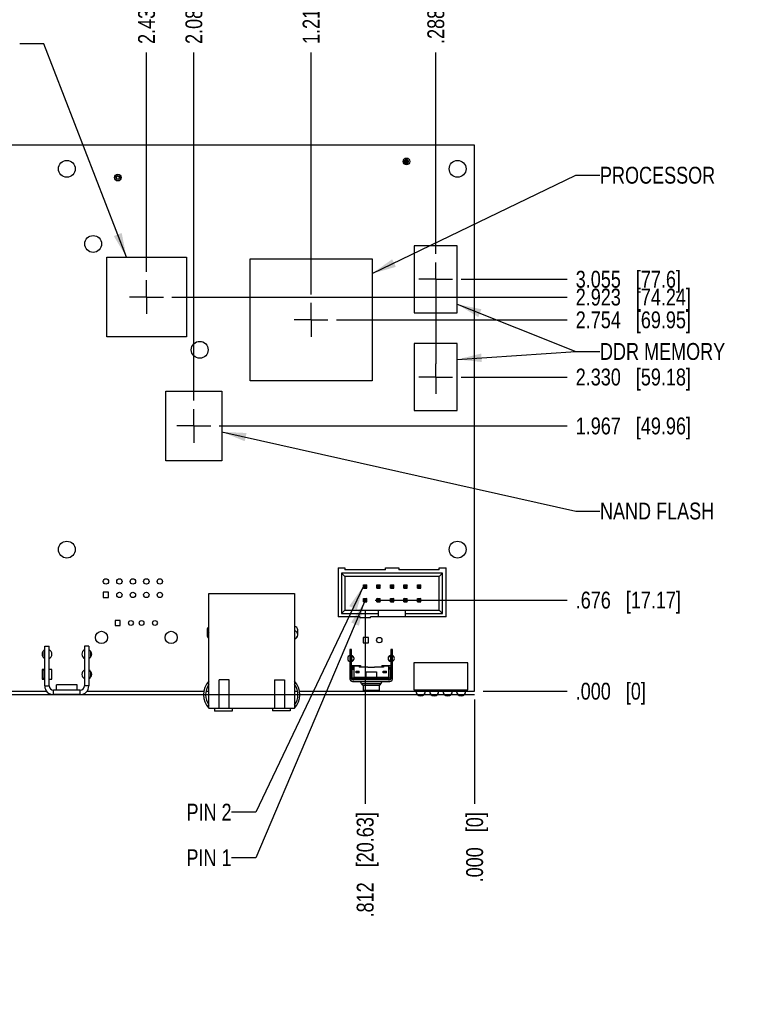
# Model space of a CAD drawing. Header units: inches. Extents: x 0 to 34, y 0 to 22.
# Tile 6 of 28: x 10.8 to 16.3, y 10.5 to 17.8. Entities that reach past the tile are written whole.
import ezdxf

# ---------------------------------------------------------------- set-up
doc = ezdxf.new("R2010")
doc.units = ezdxf.units.IN
doc.header["$LTSCALE"] = 1.87
doc.header["$MEASUREMENT"] = 0
doc.linetypes.add('CENTER', pattern=[0.6, 0.375, -0.075, 0.075, -0.075])
doc.layers.get('0').update_dxf_attribs({"linetype": 'CONTINUOUS'})
for name, color, linetype in [('02___PRT_ALL_AXES', 7, 'CONTINUOUS'), ('DETAIL', 7, 'CONTINUOUS'), ('DIMENSIONS', 7, 'CONTINUOUS')]:
    doc.layers.add(name, color=color, linetype=linetype)
doc.styles.get("Standard").update_dxf_attribs({"font": 'txt', "width": 0.8})
doc.dimstyles.new('DIMSTYLE_2', dxfattribs={"dimtxt": 0.125, "dimasz": 0.18, "dimexe": 0.18, "dimexo": 0.0625, "dimgap": 0.09, "dimtad": 0, "dimtih": 1, "dimtoh": 1, "dimdec": 3, "dimzin": 4, "dimdsep": 46, "dimtxsty": 'STANDARD', "dimblk": '_FILLED', "dimblk1": '_FILLED', "dimblk2": '_FILLED', "dimcen": 0.09, "dimadec": 0, "dimazin": 0, "dimtp": 0.01, "dimtm": 0.01, "dimtfac": 1, "dimtdec": 3, "dimtofl": 0, "dimtmove": 0, "dimatfit": 3, "dimldrblk": '_FILLED', "dimfxl": 1, "dimtolj": 1, "dimtzin": 4, "dimarcsym": 0})
doc.dimstyles.get("Standard").update_dxf_attribs({"dimtxt": 0.125, "dimasz": 0.18, "dimexe": 0.18, "dimexo": 0.0625, "dimgap": 0.09, "dimtad": 0, "dimtih": 1, "dimtoh": 1, "dimdec": 3, "dimzin": 4, "dimdsep": 46, "dimtxsty": 'STANDARD', "dimblk": '_FILLED', "dimblk1": '_FILLED', "dimblk2": '_FILLED', "dimcen": 0.09, "dimadec": 0, "dimazin": 0, "dimtol": 1, "dimtp": 0.01, "dimtm": 0.01, "dimtfac": 1, "dimtdec": 3, "dimtofl": 0, "dimtmove": 0, "dimatfit": 3, "dimldrblk": '_FILLED', "dimfxl": 1, "dimtolj": 1, "dimtzin": 4, "dimarcsym": 0})

# ---------------------------------------------------------------- blocks, each defined once
blk = doc.blocks.new('*D13')
at = {"layer": 'DIMENSIONS', "color": 2, "linetype": 'CONTINUOUS'}
blk.add_line((13.376, 13.3962), (13.376, 11.9607), dxfattribs=at)
at = {"layer": 'DIMENSIONS', "color": 2, "linetype": 'CONTINUOUS', "insert": (13.3135, 11.8982), "char_height": 0.125, "width": 1.225, "attachment_point": 3, "rotation": 90, "line_spacing_factor": 0.9}
blk.add_mtext('.812{\\Ftxt.shx;\\W1.000000;\\H0.125000; }[20.63]', dxfattribs=at)
blk = doc.blocks.new('_FILLED')
at = {"color": 0, "linetype": 'BYBLOCK'}
blk.add_solid([(0, 0), (-1, 0.174), (-1, -0.174)], dxfattribs=at)
blk = doc.blocks.new('*D14')
at = {"layer": 'DIMENSIONS', "color": 2, "linetype": 'CONTINUOUS'}
blk.add_line((14.1882, 12.7329), (14.1882, 11.9607), dxfattribs=at)
at = {"layer": 'DIMENSIONS', "color": 2, "linetype": 'CONTINUOUS', "insert": (14.1257, 11.8982), "char_height": 0.125, "width": 0.825, "attachment_point": 3, "rotation": 90, "line_spacing_factor": 0.9}
blk.add_mtext('.000{\\Ftxt.shx;\\W1.000000;\\H0.125000; }[0]', dxfattribs=at)
blk = doc.blocks.new('*D15')
at = {"layer": 'DIMENSIONS', "color": 2, "linetype": 'CONTINUOUS'}
blk.add_line((8.713, 13.3942), (8.713, 11.9607), dxfattribs=at)
at = {"layer": 'DIMENSIONS', "color": 2, "linetype": 'CONTINUOUS', "insert": (8.6505, 11.8982), "char_height": 0.125, "width": 1.425, "attachment_point": 3, "rotation": 90, "line_spacing_factor": 0.9}
blk.add_mtext('5.475{\\Ftxt.shx;\\W1.000000;\\H0.125000; }[139.07]', dxfattribs=at)
blk = doc.blocks.new('*D16')
at = {"layer": 'DIMENSIONS', "color": 2, "linetype": 'CONTINUOUS'}
blk.add_line((8.288, 13.3942), (8.288, 11.9607), dxfattribs=at)
at = {"layer": 'DIMENSIONS', "color": 2, "linetype": 'CONTINUOUS', "insert": (8.2255, 11.8982), "char_height": 0.125, "width": 1.425, "attachment_point": 3, "rotation": 90, "line_spacing_factor": 0.9}
blk.add_mtext('5.900{\\Ftxt.shx;\\W1.000000;\\H0.125000; }[149.86]', dxfattribs=at)
blk = doc.blocks.new('*D17')
at = {"layer": 'DIMENSIONS', "color": 2, "linetype": 'CONTINUOUS'}
blk.add_line((8.5809, 16.1947), (8.5809, 17.5329), dxfattribs=at)
at = {"layer": 'DIMENSIONS', "color": 2, "linetype": 'CONTINUOUS', "insert": (8.5184, 17.5954), "char_height": 0.125, "width": 1.425, "attachment_point": 1, "rotation": 90, "line_spacing_factor": 0.9}
blk.add_mtext('5.607{\\Ftxt.shx;\\W1.000000;\\H0.125000; }[142.43]', dxfattribs=at)
blk = doc.blocks.new('*D18')
at = {"layer": 'DIMENSIONS', "color": 2, "linetype": 'CONTINUOUS'}
blk.add_line((11.7542, 15.906), (11.7542, 17.5329), dxfattribs=at)
at = {"layer": 'DIMENSIONS', "color": 2, "linetype": 'CONTINUOUS', "insert": (11.6917, 17.5954), "char_height": 0.125, "width": 1.325, "attachment_point": 1, "rotation": 90, "line_spacing_factor": 0.9}
blk.add_mtext('2.434{\\Ftxt.shx;\\W1.000000;\\H0.125000; }[61.82]', dxfattribs=at)
blk = doc.blocks.new('*D19')
at = {"layer": 'DIMENSIONS', "color": 2, "linetype": 'CONTINUOUS'}
blk.add_line((12.1052, 14.95), (12.1052, 17.5329), dxfattribs=at)
at = {"layer": 'DIMENSIONS', "color": 2, "linetype": 'CONTINUOUS', "insert": (12.0427, 17.5954), "char_height": 0.125, "width": 1.325, "attachment_point": 1, "rotation": 90, "line_spacing_factor": 0.9}
blk.add_mtext('2.083{\\Ftxt.shx;\\W1.000000;\\H0.125000; }[52.91]', dxfattribs=at)
blk = doc.blocks.new('*D20')
at = {"layer": 'DIMENSIONS', "color": 2, "linetype": 'CONTINUOUS'}
blk.add_line((12.9752, 15.737), (12.9752, 17.5329), dxfattribs=at)
at = {"layer": 'DIMENSIONS', "color": 2, "linetype": 'CONTINUOUS', "insert": (12.9127, 17.5954), "char_height": 0.125, "width": 1.325, "attachment_point": 1, "rotation": 90, "line_spacing_factor": 0.9}
blk.add_mtext('1.213{\\Ftxt.shx;\\W1.000000;\\H0.125000; }[30.81]', dxfattribs=at)
blk = doc.blocks.new('*D21')
at = {"layer": 'DIMENSIONS', "color": 2, "linetype": 'CONTINUOUS'}
blk.add_line((13.9002, 16.038), (13.9002, 17.5329), dxfattribs=at)
at = {"layer": 'DIMENSIONS', "color": 2, "linetype": 'CONTINUOUS', "insert": (13.8377, 17.5954), "char_height": 0.125, "width": 1.125, "attachment_point": 1, "rotation": 90, "line_spacing_factor": 0.9}
blk.add_mtext('.288{\\Ftxt.shx;\\W1.000000;\\H0.125000; }[7.32]', dxfattribs=at)
blk = doc.blocks.new('*D22')
at = {"layer": 'DIMENSIONS', "color": 2, "linetype": 'CONTINUOUS'}
blk.add_line((12.2928, 14.7624), (14.8757, 14.7624), dxfattribs=at)
at = {"layer": 'DIMENSIONS', "color": 2, "linetype": 'CONTINUOUS', "insert": (14.9382, 14.8249), "char_height": 0.125, "width": 1.325, "attachment_point": 1, "line_spacing_factor": 0.9}
blk.add_mtext('1.967{\\Ftxt.shx;\\W1.000000;\\H0.125000; }[49.96]', dxfattribs=at)
blk = doc.blocks.new('*D23')
at = {"layer": 'DIMENSIONS', "color": 2, "linetype": 'CONTINUOUS'}
blk.add_line((14.2507, 12.7954), (14.8757, 12.7954), dxfattribs=at)
at = {"layer": 'DIMENSIONS', "color": 2, "linetype": 'CONTINUOUS', "insert": (14.9382, 12.8579), "char_height": 0.125, "width": 0.825, "attachment_point": 1, "line_spacing_factor": 0.9}
blk.add_mtext('.000{\\Ftxt.shx;\\W1.000000;\\H0.125000; }[0]', dxfattribs=at)
blk = doc.blocks.new('*D24')
at = {"layer": 'DIMENSIONS', "color": 2, "linetype": 'CONTINUOUS'}
blk.add_line((13.451, 13.4712), (14.8757, 13.4712), dxfattribs=at)
at = {"layer": 'DIMENSIONS', "color": 2, "linetype": 'CONTINUOUS', "insert": (14.9382, 13.5337), "char_height": 0.125, "width": 1.225, "attachment_point": 1, "line_spacing_factor": 0.9}
blk.add_mtext('.676{\\Ftxt.shx;\\W1.000000;\\H0.125000; }[17.17]', dxfattribs=at)
blk = doc.blocks.new('*D25')
at = {"layer": 'DIMENSIONS', "color": 2, "linetype": 'CONTINUOUS'}
blk.add_line((14.0878, 15.1254), (14.8757, 15.1254), dxfattribs=at)
at = {"layer": 'DIMENSIONS', "color": 2, "linetype": 'CONTINUOUS', "insert": (14.9382, 15.1879), "char_height": 0.125, "width": 1.325, "attachment_point": 1, "line_spacing_factor": 0.9}
blk.add_mtext('2.330{\\Ftxt.shx;\\W1.000000;\\H0.125000; }[59.18]', dxfattribs=at)
blk = doc.blocks.new('*D26')
at = {"layer": 'DIMENSIONS', "color": 2, "linetype": 'CONTINUOUS'}
blk.add_line((13.1628, 15.5494), (14.8757, 15.5494), dxfattribs=at)
at = {"layer": 'DIMENSIONS', "color": 2, "linetype": 'CONTINUOUS', "insert": (14.9382, 15.6119), "char_height": 0.125, "width": 1.325, "attachment_point": 1, "line_spacing_factor": 0.9}
blk.add_mtext('2.754{\\Ftxt.shx;\\W1.000000;\\H0.125000; }[69.95]', dxfattribs=at)
blk = doc.blocks.new('*D27')
at = {"layer": 'DIMENSIONS', "color": 2, "linetype": 'CONTINUOUS'}
blk.add_line((11.9418, 15.7184), (14.8757, 15.7184), dxfattribs=at)
at = {"layer": 'DIMENSIONS', "color": 2, "linetype": 'CONTINUOUS', "insert": (14.9382, 15.7809), "char_height": 0.125, "width": 1.325, "attachment_point": 1, "line_spacing_factor": 0.9}
blk.add_mtext('2.923{\\Ftxt.shx;\\W1.000000;\\H0.125000; }[74.24]', dxfattribs=at)
blk = doc.blocks.new('*D28')
at = {"layer": 'DIMENSIONS', "color": 2, "linetype": 'CONTINUOUS'}
blk.add_line((14.0878, 15.8504), (14.8757, 15.8504), dxfattribs=at)
at = {"layer": 'DIMENSIONS', "color": 2, "linetype": 'CONTINUOUS', "insert": (14.9382, 15.9129), "char_height": 0.125, "width": 1.225, "attachment_point": 1, "line_spacing_factor": 0.9}
blk.add_mtext('3.055{\\Ftxt.shx;\\W1.000000;\\H0.125000; }[77.6]', dxfattribs=at)

msp = doc.modelspace()

# ---------------------------------------------------------------- linework, layer by layer
at = {"color": 7, "linetype": 'CONTINUOUS'}
for p, q in [((14.1882, 16.8454), (8.1382, 16.8454)), ((14.1882, 12.7954), (14.1882, 16.8454)), ((13.66, 16.7351), (13.66, 16.7134)), ((13.6785, 16.7411), (13.6679, 16.7273)), ((13.6679, 16.7273), (13.6781, 16.7242)), ((13.6781, 16.7242), (13.6679, 16.7212)), ((13.6825, 16.7299), (13.6781, 16.7242)), ((13.6781, 16.7242), (13.6825, 16.7186)), ((13.6825, 16.7299), (13.6785, 16.7411)), ((13.6865, 16.7411), (13.6825, 16.7299)), ((13.6869, 16.7242), (13.6825, 16.7299)), ((13.6825, 16.7186), (13.6869, 16.7242)), ((13.6971, 16.7273), (13.6865, 16.7411)), ((13.6869, 16.7242), (13.6971, 16.7273)), ((13.6971, 16.7212), (13.6869, 16.7242)), ((13.6679, 16.7212), (13.6785, 16.7074)), ((13.6785, 16.7074), (13.6825, 16.7186)), ((13.6825, 16.7186), (13.6865, 16.7074)), ((13.6865, 16.7074), (13.6971, 16.7212)), ((11.564, 16.5934), (11.564, 16.6151)), ((14.0597, 16.0982), (13.7408, 16.0982)), ((13.7408, 16.0982), (13.7408, 15.6022)), ((14.0597, 15.6022), (14.0597, 16.0982)), ((11.4597, 15.4238), (11.4597, 16.0144)), ((11.4597, 16.0144), (12.0503, 16.0144)), ((12.0503, 16.0144), (12.0503, 15.4238)), ((12.5225, 16.0027), (13.428, 16.0027)), ((12.5225, 15.0972), (12.5225, 16.0027)), ((13.428, 16.0027), (13.428, 15.0972)), ((13.7408, 15.6022), (14.0597, 15.6022)), ((12.0503, 15.4238), (11.4597, 15.4238)), ((14.0597, 15.3732), (13.7408, 15.3732)), ((13.7408, 15.3732), (13.7408, 14.8772)), ((14.0597, 14.8772), (14.0597, 15.3732)), ((13.428, 15.0972), (12.5225, 15.0972)), ((11.8966, 15.0206), (12.3139, 15.0206)), ((11.8966, 14.5049), (11.8966, 15.0206)), ((12.3139, 15.0206), (12.3139, 14.5049)), ((13.7408, 14.8772), (14.0597, 14.8772)), ((12.3139, 14.5049), (11.8966, 14.5049)), ((13.176, 13.7112), (13.226, 13.7112)), ((13.176, 13.7112), (13.176, 13.3462)), ((13.951, 13.6712), (13.201, 13.6712)), ((13.226, 13.6462), (13.201, 13.6712)), ((13.201, 13.6712), (13.201, 13.3712)), ((13.226, 13.7112), (13.226, 13.6962)), ((13.526, 13.6962), (13.226, 13.6962)), ((13.526, 13.7112), (13.626, 13.7112)), ((13.526, 13.6962), (13.526, 13.7112)), ((13.626, 13.7112), (13.626, 13.6962)), ((13.926, 13.6962), (13.626, 13.6962)), ((13.926, 13.7112), (13.976, 13.7112)), ((13.926, 13.6962), (13.926, 13.7112)), ((13.926, 13.6462), (13.951, 13.6712)), ((13.951, 13.3712), (13.951, 13.6712)), ((13.976, 13.3462), (13.976, 13.7112)), ((13.926, 13.6462), (13.226, 13.6462)), ((13.226, 13.6462), (13.226, 13.3962)), ((13.3635, 13.5837), (13.3885, 13.5837)), ((13.37, 13.5772), (13.3635, 13.5837)), ((13.3635, 13.5587), (13.3635, 13.5837)), ((13.3885, 13.5837), (13.382, 13.5772)), ((13.3885, 13.5587), (13.3885, 13.5837)), ((13.4635, 13.5837), (13.4885, 13.5837)), ((13.47, 13.5772), (13.4635, 13.5837)), ((13.4635, 13.5587), (13.4635, 13.5837)), ((13.4885, 13.5837), (13.482, 13.5772)), ((13.4885, 13.5587), (13.4885, 13.5837)), ((13.5635, 13.5837), (13.5885, 13.5837)), ((13.57, 13.5772), (13.5635, 13.5837)), ((13.5635, 13.5587), (13.5635, 13.5837)), ((13.5885, 13.5837), (13.582, 13.5772)), ((13.5885, 13.5587), (13.5885, 13.5837)), ((13.6635, 13.5837), (13.6885, 13.5837)), ((13.67, 13.5772), (13.6635, 13.5837)), ((13.6635, 13.5587), (13.6635, 13.5837)), ((13.6885, 13.5837), (13.682, 13.5772)), ((13.6885, 13.5587), (13.6885, 13.5837)), ((13.7635, 13.5837), (13.7885, 13.5837)), ((13.77, 13.5772), (13.7635, 13.5837)), ((13.7635, 13.5587), (13.7635, 13.5837)), ((13.7885, 13.5837), (13.782, 13.5772)), ((13.7885, 13.5587), (13.7885, 13.5837)), ((13.926, 13.3962), (13.926, 13.6462)), ((11.473, 13.5292), (11.433, 13.5292)), ((11.433, 13.5292), (11.433, 13.4892)), ((11.473, 13.4892), (11.473, 13.5292)), ((12.2175, 13.5192), (12.8525, 13.5192)), ((12.2175, 12.6692), (12.2175, 13.5192)), ((12.8525, 13.5192), (12.8525, 12.6692)), ((13.37, 13.5652), (13.3635, 13.5587)), ((13.3635, 13.5587), (13.3885, 13.5587)), ((13.37, 13.5772), (13.382, 13.5772)), ((13.37, 13.5772), (13.37, 13.5652)), ((13.382, 13.5652), (13.37, 13.5652)), ((13.382, 13.5772), (13.382, 13.5652)), ((13.382, 13.5652), (13.3885, 13.5587)), ((13.47, 13.5652), (13.4635, 13.5587)), ((13.4635, 13.5587), (13.4885, 13.5587)), ((13.47, 13.5772), (13.482, 13.5772)), ((13.47, 13.5772), (13.47, 13.5652)), ((13.482, 13.5652), (13.47, 13.5652)), ((13.482, 13.5772), (13.482, 13.5652)), ((13.482, 13.5652), (13.4885, 13.5587)), ((13.57, 13.5652), (13.5635, 13.5587)), ((13.5635, 13.5587), (13.5885, 13.5587)), ((13.57, 13.5772), (13.582, 13.5772)), ((13.57, 13.5772), (13.57, 13.5652)), ((13.582, 13.5652), (13.57, 13.5652)), ((13.582, 13.5772), (13.582, 13.5652)), ((13.582, 13.5652), (13.5885, 13.5587)), ((13.67, 13.5652), (13.6635, 13.5587)), ((13.6635, 13.5587), (13.6885, 13.5587)), ((13.67, 13.5772), (13.682, 13.5772)), ((13.67, 13.5772), (13.67, 13.5652)), ((13.682, 13.5652), (13.67, 13.5652)), ((13.682, 13.5772), (13.682, 13.5652)), ((13.682, 13.5652), (13.6885, 13.5587)), ((13.77, 13.5652), (13.7635, 13.5587)), ((13.7635, 13.5587), (13.7885, 13.5587)), ((13.77, 13.5772), (13.782, 13.5772)), ((13.77, 13.5772), (13.77, 13.5652)), ((13.782, 13.5652), (13.77, 13.5652)), ((13.782, 13.5772), (13.782, 13.5652)), ((13.782, 13.5652), (13.7885, 13.5587)), ((11.433, 13.4892), (11.473, 13.4892)), ((13.3635, 13.4837), (13.3885, 13.4837)), ((13.37, 13.4772), (13.3635, 13.4837)), ((13.3635, 13.4587), (13.3635, 13.4837)), ((13.37, 13.4652), (13.3635, 13.4587)), ((13.3635, 13.4587), (13.3885, 13.4587)), ((13.37, 13.4772), (13.382, 13.4772)), ((13.37, 13.4772), (13.37, 13.4652)), ((13.382, 13.4652), (13.37, 13.4652)), ((13.3885, 13.4837), (13.382, 13.4772)), ((13.382, 13.4772), (13.382, 13.4652)), ((13.382, 13.4652), (13.3885, 13.4587)), ((13.3885, 13.4587), (13.3885, 13.4837)), ((13.4635, 13.4837), (13.4885, 13.4837)), ((13.47, 13.4772), (13.4635, 13.4837)), ((13.4635, 13.4587), (13.4635, 13.4837)), ((13.47, 13.4652), (13.4635, 13.4587)), ((13.4635, 13.4587), (13.4885, 13.4587)), ((13.47, 13.4772), (13.482, 13.4772)), ((13.47, 13.4772), (13.47, 13.4652)), ((13.482, 13.4652), (13.47, 13.4652)), ((13.4885, 13.4837), (13.482, 13.4772)), ((13.482, 13.4772), (13.482, 13.4652)), ((13.482, 13.4652), (13.4885, 13.4587)), ((13.4885, 13.4587), (13.4885, 13.4837)), ((13.5635, 13.4837), (13.5885, 13.4837)), ((13.57, 13.4772), (13.5635, 13.4837)), ((13.5635, 13.4587), (13.5635, 13.4837)), ((13.57, 13.4652), (13.5635, 13.4587)), ((13.5635, 13.4587), (13.5885, 13.4587)), ((13.57, 13.4772), (13.582, 13.4772)), ((13.57, 13.4772), (13.57, 13.4652)), ((13.582, 13.4652), (13.57, 13.4652)), ((13.5885, 13.4837), (13.582, 13.4772)), ((13.582, 13.4772), (13.582, 13.4652)), ((13.582, 13.4652), (13.5885, 13.4587)), ((13.5885, 13.4587), (13.5885, 13.4837)), ((13.6635, 13.4837), (13.6885, 13.4837)), ((13.67, 13.4772), (13.6635, 13.4837)), ((13.6635, 13.4587), (13.6635, 13.4837)), ((13.67, 13.4652), (13.6635, 13.4587)), ((13.6635, 13.4587), (13.6885, 13.4587)), ((13.67, 13.4772), (13.682, 13.4772)), ((13.67, 13.4772), (13.67, 13.4652)), ((13.682, 13.4652), (13.67, 13.4652)), ((13.6885, 13.4837), (13.682, 13.4772)), ((13.682, 13.4772), (13.682, 13.4652)), ((13.682, 13.4652), (13.6885, 13.4587)), ((13.6885, 13.4587), (13.6885, 13.4837)), ((13.7635, 13.4837), (13.7885, 13.4837)), ((13.77, 13.4772), (13.7635, 13.4837)), ((13.7635, 13.4587), (13.7635, 13.4837)), ((13.77, 13.4652), (13.7635, 13.4587)), ((13.7635, 13.4587), (13.7885, 13.4587)), ((13.77, 13.4772), (13.782, 13.4772)), ((13.77, 13.4772), (13.77, 13.4652)), ((13.782, 13.4652), (13.77, 13.4652)), ((13.7885, 13.4837), (13.782, 13.4772)), ((13.782, 13.4772), (13.782, 13.4652)), ((13.782, 13.4652), (13.7885, 13.4587)), ((13.7885, 13.4587), (13.7885, 13.4837)), ((13.201, 13.3712), (13.226, 13.3962)), ((13.201, 13.3712), (13.476, 13.3712)), ((13.226, 13.3962), (13.926, 13.3962)), ((13.476, 13.3462), (13.476, 13.3962)), ((13.676, 13.3462), (13.676, 13.3962)), ((13.676, 13.3712), (13.951, 13.3712)), ((13.926, 13.3962), (13.951, 13.3712)), ((11.5585, 13.3194), (11.5225, 13.3194)), ((11.5225, 13.3194), (11.5225, 13.2834)), ((11.5585, 13.2834), (11.5585, 13.3194)), ((13.336, 13.3462), (13.176, 13.3462)), ((13.336, 13.3462), (13.336, 13.3382)), ((13.416, 13.3382), (13.336, 13.3382)), ((13.976, 13.3462), (13.416, 13.3462)), ((13.416, 13.3382), (13.416, 13.3462)), ((11.5225, 13.2834), (11.5585, 13.2834)), ((12.204, 13.2492), (12.204, 13.2112)), ((12.876, 13.2112), (12.876, 13.2492)), ((13.401, 13.1942), (13.361, 13.1942)), ((13.361, 13.1942), (13.361, 13.1542)), ((13.361, 13.1542), (13.401, 13.1542)), ((13.401, 13.1542), (13.401, 13.1942)), ((10.9846, 13.089), (10.9846, 13.0518)), ((10.9996, 13.1004), (10.9951, 13.1004)), ((10.9996, 13.1304), (11.0316, 13.1304)), ((10.9996, 12.8344), (10.9996, 13.1304)), ((11.0316, 12.8344), (11.0316, 13.1304)), ((11.3261, 13.1304), (11.2941, 13.1304)), ((11.2941, 13.1304), (11.2941, 12.8344)), ((11.3261, 13.1304), (11.3261, 12.8344)), ((11.3261, 13.1004), (11.3317, 13.1004)), ((11.3411, 13.0498), (11.3411, 13.091)), ((13.2754, 13.1035), (13.2636, 13.1035)), ((13.2636, 13.1035), (13.2636, 12.887)), ((13.2754, 12.887), (13.2754, 13.1035)), ((13.5786, 13.1035), (13.5668, 13.1035)), ((13.5668, 13.1035), (13.5668, 12.887)), ((13.5786, 12.887), (13.5786, 13.1035)), ((10.9996, 13.0404), (10.9952, 13.0404)), ((11.3261, 13.0404), (11.3317, 13.0404)), ((13.2754, 13.0539), (13.2875, 13.0539)), ((13.2874, 13.0224), (13.2754, 13.0224)), ((13.2769, 13.0224), (13.2769, 13.0539)), ((13.2935, 13.0369), (13.2935, 13.0395)), ((13.5487, 13.0283), (13.5487, 13.0482)), ((13.5525, 13.0539), (13.5668, 13.0539)), ((13.5668, 13.0224), (13.5526, 13.0224)), ((13.5653, 13.0539), (13.5653, 13.0224)), ((14.138, 13.0052), (13.738, 13.0052)), ((13.738, 13.0052), (13.738, 12.8052)), ((14.138, 12.8052), (14.138, 13.0052)), ((10.9996, 12.9569), (10.9794, 12.9569)), ((10.9794, 12.9569), (10.9794, 12.8839)), ((10.9996, 12.9504), (10.9846, 12.9504)), ((10.9846, 12.9504), (10.9846, 12.8904)), ((11.0524, 12.9569), (11.0316, 12.9569)), ((11.0524, 12.8839), (11.0524, 12.9569)), ((11.3261, 12.9504), (11.3317, 12.9504)), ((11.3411, 12.8998), (11.3411, 12.941)), ((13.2636, 12.9854), (13.3423, 12.9854)), ((13.2912, 12.9736), (13.2774, 12.9736)), ((13.2912, 12.9645), (13.2794, 12.9645)), ((13.2794, 12.8939), (13.2794, 12.9645)), ((13.2794, 12.9588), (13.2912, 12.9588)), ((13.2912, 12.9834), (13.3305, 12.9834)), ((13.2912, 12.9834), (13.2912, 12.8939)), ((13.3089, 12.9441), (13.3325, 12.9441)), ((13.3089, 12.9322), (13.3089, 12.9441)), ((13.3325, 12.9322), (13.3089, 12.9322)), ((13.3305, 12.9834), (13.3305, 12.9736)), ((13.3955, 12.9736), (13.3305, 12.9736)), ((13.3325, 12.9322), (13.3325, 12.9441)), ((13.3423, 12.9854), (13.3423, 12.9736)), ((13.3817, 12.9381), (13.4605, 12.9381)), ((13.3817, 12.9381), (13.3817, 12.8988)), ((13.3955, 12.9736), (13.3955, 12.9728)), ((13.3955, 12.9728), (13.4467, 12.9728)), ((13.5116, 12.9736), (13.4467, 12.9736)), ((13.4467, 12.9728), (13.4467, 12.9736)), ((13.4605, 12.9381), (13.4605, 12.8988)), ((13.4998, 12.9854), (13.5786, 12.9854)), ((13.4998, 12.9854), (13.4998, 12.9736)), ((13.5097, 12.9441), (13.5333, 12.9441)), ((13.5097, 12.9322), (13.5097, 12.9441)), ((13.5333, 12.9322), (13.5097, 12.9322)), ((13.5116, 12.9834), (13.551, 12.9834)), ((13.5116, 12.9834), (13.5116, 12.9736)), ((13.5333, 12.9322), (13.5333, 12.9441)), ((13.551, 12.8939), (13.551, 12.9834)), ((13.551, 12.9736), (13.5648, 12.9736)), ((13.5628, 12.9645), (13.551, 12.9645)), ((13.5628, 12.9588), (13.551, 12.9588)), ((13.5628, 12.9645), (13.5628, 12.8939)), ((10.9794, 12.8839), (10.9996, 12.8839)), ((10.9996, 12.8904), (10.9846, 12.8904)), ((11.0316, 12.8839), (11.0524, 12.8839)), ((11.3261, 12.8904), (11.3317, 12.8904)), ((12.3675, 12.8792), (12.2925, 12.8792)), ((12.2925, 12.6692), (12.2925, 12.8792)), ((12.3675, 12.6692), (12.3675, 12.8792)), ((12.7025, 12.8792), (12.7775, 12.8792)), ((12.7025, 12.8792), (12.7025, 12.6692)), ((12.7775, 12.8792), (12.7775, 12.6692)), ((13.2794, 12.8939), (13.2912, 12.8939)), ((13.2794, 12.8909), (13.2797, 12.8909)), ((13.2794, 12.8909), (13.2794, 12.8801)), ((13.5589, 12.8791), (13.2833, 12.8791)), ((13.2833, 12.8673), (13.5589, 12.8673)), ((13.2912, 12.8988), (13.551, 12.8988)), ((13.2931, 12.8909), (13.549, 12.8909)), ((13.2931, 12.8791), (13.2931, 12.8909)), ((13.3049, 12.8988), (13.3049, 12.8948)), ((13.5372, 12.8948), (13.3049, 12.8948)), ((13.3491, 12.8499), (13.341, 12.8673)), ((13.3551, 12.8909), (13.3551, 12.8791)), ((13.364, 12.8909), (13.364, 12.8791)), ((13.4782, 12.8909), (13.4782, 12.8791)), ((13.487, 12.8791), (13.487, 12.8909)), ((13.4931, 12.8499), (13.5012, 12.8673)), ((13.5372, 12.8988), (13.5372, 12.8948)), ((13.549, 12.8791), (13.549, 12.8909)), ((13.551, 12.8939), (13.5628, 12.8939)), ((13.5625, 12.8909), (13.5628, 12.8909)), ((13.5628, 12.8909), (13.5628, 12.8801)), ((10.668, 12.7954), (11.0128, 12.7954)), ((10.9996, 12.8344), (11.0316, 12.8344)), ((11.2621, 12.8024), (11.0636, 12.8024)), ((11.0636, 12.7704), (11.0636, 12.8024)), ((11.2393, 12.8424), (11.0863, 12.8424)), ((11.0863, 12.8024), (11.0863, 12.8424)), ((11.2393, 12.8024), (11.2393, 12.8424)), ((11.2621, 12.7704), (11.2621, 12.8024)), ((11.3261, 12.8344), (11.2941, 12.8344)), ((11.3128, 12.7954), (12.1799, 12.7954)), ((12.1952, 12.7954), (12.2175, 12.7954)), ((12.8525, 12.7954), (12.8748, 12.7954)), ((12.8901, 12.7954), (13.7525, 12.7954)), ((13.4931, 12.8499), (13.3491, 12.8499)), ((13.3601, 12.8398), (13.4821, 12.8398)), ((13.362, 12.8398), (13.362, 12.8004)), ((13.4801, 12.8004), (13.362, 12.8004)), ((13.4801, 12.8398), (13.4801, 12.8004)), ((13.738, 12.8052), (14.138, 12.8052)), ((13.7525, 12.7958), (13.7525, 12.8052)), ((13.7525, 12.7958), (13.8235, 12.7958)), ((13.8235, 12.7958), (13.8235, 12.8052)), ((13.8235, 12.7954), (13.8525, 12.7954)), ((13.8525, 12.7958), (13.8525, 12.8052)), ((13.8525, 12.7958), (13.9235, 12.7958)), ((13.9235, 12.7958), (13.9235, 12.8052)), ((13.9235, 12.7954), (13.9525, 12.7954)), ((13.9525, 12.7958), (13.9525, 12.8052)), ((13.9525, 12.7958), (14.0235, 12.7958)), ((14.0235, 12.7958), (14.0235, 12.8052)), ((14.0235, 12.7954), (14.0525, 12.7954)), ((14.0525, 12.7958), (14.0525, 12.8052)), ((14.0525, 12.7958), (14.1235, 12.7958)), ((14.1235, 12.7958), (14.1235, 12.8052)), ((14.1235, 12.7954), (14.1882, 12.7954)), ((11.2621, 12.7704), (11.0636, 12.7704)), ((12.2175, 12.6692), (12.8525, 12.6692)), ((12.259, 12.6692), (12.259, 12.6482)), ((12.39, 12.6482), (12.259, 12.6482)), ((12.39, 12.6692), (12.39, 12.6482)), ((12.69, 12.6692), (12.69, 12.6492)), ((12.821, 12.6492), (12.69, 12.6492)), ((12.821, 12.6692), (12.821, 12.6492))]:
    msp.add_line(p, q, dxfattribs=at)
for centre, radius in [((11.1632, 16.6692), 0.0625), ((13.6825, 16.7242), 0.025), ((14.062, 16.6692), 0.0625), ((11.5415, 16.6042), 0.025), ((11.5415, 16.6042), 0.022), ((11.5415, 16.6042), 0.012), ((11.3586, 16.1123), 0.0625), ((12.1488, 15.3275), 0.0625), ((11.1632, 13.8454), 0.0625), ((14.062, 13.8454), 0.0625), ((11.453, 13.6092), 0.02), ((11.553, 13.6092), 0.02), ((11.653, 13.6092), 0.02), ((11.753, 13.6092), 0.02), ((11.853, 13.6092), 0.02), ((11.553, 13.5092), 0.02), ((11.653, 13.5092), 0.02), ((11.753, 13.5092), 0.02), ((11.853, 13.5092), 0.02), ((11.6385, 13.3014), 0.018), ((11.7175, 13.3014), 0.018), ((11.8165, 13.3014), 0.018), ((11.42, 13.1944), 0.0455), ((11.937, 13.1944), 0.0455), ((13.481, 13.1742), 0.02)]:
    msp.add_circle(centre, radius, dxfattribs=at)
for centre, radius, start, end in [((13.6718, 16.7242), 0.005, 142.30576, 217.69424), ((13.6825, 16.7381), 0.005, 37.69424, 142.30576), ((13.6932, 16.7242), 0.005, 322.30576, 37.69424), ((13.6825, 16.7104), 0.005, 217.69424, 322.30576), ((12.2325, 13.2492), 0.0285, 121.75686, 180), ((12.235, 13.2142), 0.026, 132.30499, 227.69501), ((12.8475, 13.2492), 0.0285, 0, 79.89582), ((12.845, 13.2142), 0.031, 284.0008, 75.9992), ((12.2325, 13.2112), 0.0285, 180, 238.24314), ((12.8475, 13.2112), 0.0285, 280.10418, 360), ((11.0159, 13.0704), 0.0365, 116.65046, 243.33146), ((11.0159, 13.0704), 0.0365, 295.36198, 64.64878), ((11.3109, 13.0704), 0.0365, 117.53207, 242.45308), ((11.3109, 13.0704), 0.0365, 294.48665, 65.51423), ((13.27, 13.0382), 0.0235, 105.7976, 254.2024), ((13.27, 13.0382), 0.0235, 283.31808, 76.68192), ((13.57, 13.0382), 0.0235, 97.94452, 262.05548), ((13.57, 13.0382), 0.0235, 291.36959, 68.63041), ((11.3109, 12.9204), 0.0365, 117.54692, 242.46793), ((11.3109, 12.9204), 0.0365, 294.48577, 65.51335), ((13.2774, 12.9716), 0.00197, 90, 180), ((13.5648, 12.9716), 0.00197, 0, 90), ((12.3225, 12.7692), 0.145, 136.39718, 223.60282), ((12.7475, 12.7692), 0.145, 316.39718, 43.60282), ((13.2833, 12.887), 0.0197, 180, 270), ((13.2833, 12.887), 0.00787, 180, 270), ((13.2942, 12.8939), 0.0148, 180, 266.05013), ((13.2944, 12.8939), 0.0032, 180, 255.96376), ((13.4211, 12.8732), 0.0197, 64.25748, 115.74252), ((13.5478, 12.8939), 0.0032, 284.03624, 360), ((13.548, 12.8939), 0.0148, 273.94987, 360), ((13.5589, 12.887), 0.0197, 270, 360), ((13.5589, 12.887), 0.00787, 270, 360), ((11.0636, 12.8344), 0.064, 180, 270), ((11.0636, 12.8344), 0.032, 180, 270), ((11.2621, 12.8344), 0.064, 270, 360), ((11.2621, 12.8344), 0.032, 270, 360), ((12.3225, 12.7692), 0.13, 143.87107, 216.12893), ((12.7475, 12.7692), 0.13, 323.87107, 36.12893), ((13.3669, 12.8582), 0.0197, 205, 249.6555), ((13.4753, 12.8582), 0.0197, 290.3445, 335), ((13.788, 12.7958), 0.0355, 180, 360), ((13.888, 12.7958), 0.0355, 180, 360), ((13.988, 12.7958), 0.0355, 180, 360), ((14.088, 12.7958), 0.0355, 180, 360)]:
    msp.add_arc(centre, radius, start, end, dxfattribs=at)
at = {"layer": '02___PRT_ALL_AXES', "color": 7, "linetype": 'CENTER'}
for p, q in [((13.9002, 15.8504), (13.9002, 15.9755)), ((13.9002, 15.8504), (13.7751, 15.8504)), ((13.9002, 15.8504), (14.0253, 15.8504)), ((13.9002, 15.8504), (13.9002, 15.222)), ((11.7542, 15.7184), (11.7542, 15.8435)), ((11.7542, 15.7184), (11.6291, 15.7184)), ((11.7542, 15.7184), (11.7542, 15.5933)), ((11.7542, 15.7184), (11.8793, 15.7184)), ((12.9752, 15.5494), (12.9752, 15.6745)), ((12.9752, 15.5494), (12.8501, 15.5494)), ((12.9752, 15.5494), (13.1003, 15.5494)), ((12.9752, 15.5494), (12.9752, 15.4243)), ((13.9002, 15.1254), (13.9002, 15.222)), ((13.9002, 15.1254), (13.7751, 15.1254)), ((13.9002, 15.1254), (14.0253, 15.1254)), ((13.9002, 15.1254), (13.9002, 15.0003)), ((12.1052, 14.7624), (12.1052, 14.8875)), ((12.1052, 14.7624), (11.9801, 14.7624)), ((12.1052, 14.7624), (12.2303, 14.7624)), ((12.1052, 14.7624), (12.1052, 14.6373))]:
    msp.add_line(p, q, dxfattribs=at)
at = {"layer": 'DETAIL', "color": 8}
msp.add_line((8.1382, 12.7704), (14.1882, 12.7704), dxfattribs=at)

# ---------------------------------------------------------------- texts
at = {"layer": 'DETAIL', "color": 2, "linetype": 'CONTINUOUS', "char_height": 0.125, "line_spacing_factor": 0.9}
for s, insert, width, attachment_point in [('PROCESSOR', (15.1182, 16.6845), 0.9, 1), ('DDR MEMORY', (15.1182, 15.3775), 1, 1), ('NAND FLASH', (15.1182, 14.1941), 1, 1), ('PIN 2', (12.3853, 11.9607), 0.5, 3), ('PIN 1', (12.3848, 11.6229), 0.5, 3)]:
    msp.add_mtext(s, dxfattribs=dict(at, insert=insert, width=width, attachment_point=attachment_point))

# ---------------------------------------------------------------- dimensions: what is measured, and where the dimension line sits
at = {"layer": 'DIMENSIONS', "color": 2, "linetype": 'CONTINUOUS'}
for feature_location, offset, dtype, origin, picture, middle in [((8.5809, 16.1947), (0, 1.3382), 1, (14.1882, 16.1322), '*D17', (8.5809, 18.3079)), ((11.7542, 15.906), (0, 1.6269), 1, (14.1882, 15.8435), '*D18', (11.7542, 18.2579)), ((12.1052, 14.95), (0, 2.5829), 1, (14.1882, 14.8875), '*D19', (12.1052, 18.2579)), ((12.9752, 15.737), (0, 1.7959), 1, (14.1882, 15.6745), '*D20', (12.9752, 18.2579)), ((13.9002, 16.038), (0, 1.4949), 1, (14.1882, 15.9755), '*D21', (13.9002, 18.1579)), ((14.0878, 15.8504), (0.7879, 0), 0, (14.0253, 12.7954), '*D28', (15.5507, 15.8504)), ((11.9418, 15.7184), (2.9339, 0), 0, (11.8793, 12.7954), '*D27', (15.6007, 15.7184)), ((13.1628, 15.5494), (1.7129, 0), 0, (13.1003, 12.7954), '*D26', (15.6007, 15.5494)), ((14.0878, 15.1254), (0.7879, 0), 0, (14.0253, 12.7954), '*D25', (15.6007, 15.1254)), ((12.2928, 14.7624), (2.5829, 0), 0, (14.1882, 12.7954), '*D22', (15.6007, 14.7624)), ((13.451, 13.4712), (1.4247, 0), 0, (13.3885, 12.7954), '*D24', (15.5507, 13.4712)), ((8.288, 13.3942), (0, -1.4335), 1, (14.1882, 13.4567), '*D16', (8.4448, 10.9175)), ((8.713, 13.3942), (0, -1.4335), 1, (14.1882, 13.4567), '*D15', (8.8698, 10.9175)), ((13.376, 13.3962), (0, -1.4355), 1, (14.1882, 12.7954), '*D13', (13.5104, 11.0622)), ((14.2506598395, 12.7953988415), (0.625, 0), 0, (14.1881598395, 12.7953988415), '*D23', (15.3506598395, 12.7953988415)), ((14.1881598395, 12.7328988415), (0, -0.7721574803), 1, (14.1881598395, 12.7953988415), '*D14', (14.3001782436, 11.2622421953))]:
    dim = msp.add_ordinate_dim(feature_location=feature_location, offset=offset, dtype=dtype, origin=origin, dimstyle='DIMSTYLE_2', dxfattribs=at)
    dim.commit()
    dim.dimension.update_dxf_attribs({"geometry": picture, "text_midpoint": middle})

# ---------------------------------------------------------------- leaders
at = {"layer": 'DETAIL', "color": 2, "linetype": 'CONTINUOUS'}
for points in [[(11.6056, 16.0144), (10.9936, 17.5954), (10.8136, 17.5954)], [(13.428, 15.8923), (14.9382, 16.622), (15.1182, 16.622)], [(14.0597, 15.6655), (14.9382, 15.315), (15.1182, 15.315)], [(14.0597, 15.2559), (14.9382, 15.315), (15.1182, 15.315)], [(12.3139, 14.7189), (14.9382, 14.1316), (15.1182, 14.1316)], [(13.3635, 13.5749), (12.5653, 11.8982), (12.3853, 11.8982)], [(13.3713, 13.4587), (12.5648, 11.5604), (12.3848, 11.5604)]]:
    msp.add_leader(points, dimstyle='STANDARD', override={"dimtad": 0}, dxfattribs=at)

doc.saveas('drawing.dxf')
